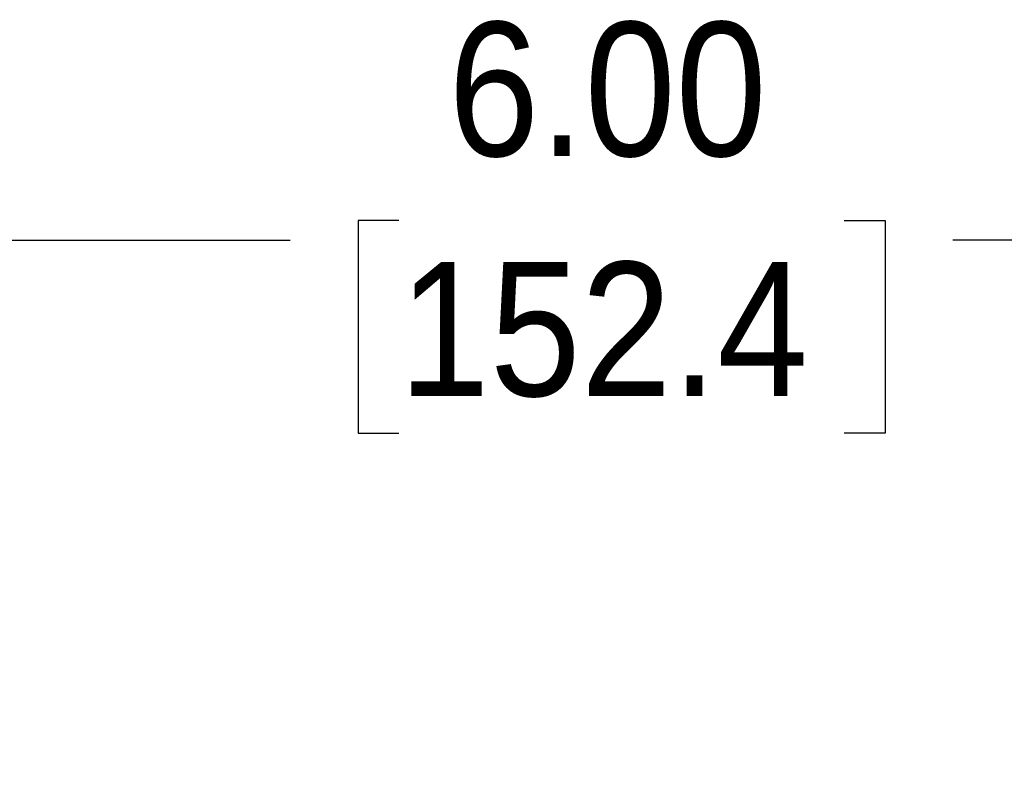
# Model space of a CAD drawing. Header units: inches. Extents: x 0.7 to 40, y 0 to 26.3.
# Tile 16 of 21: x 25 to 26.9, y 8.8 to 10.2. Entities that reach past the tile are written whole.
import ezdxf

# ---------------------------------------------------------------- set-up
doc = ezdxf.new("R2010")
doc.units = ezdxf.units.IN
doc.header["$MEASUREMENT"] = 0
doc.linetypes.add('SLD-Solid', pattern=[0])
doc.layers.add('DIMENSIONS', color=140, linetype='SLD-Solid', lineweight=25)
doc.styles.add('SLDTEXTSTYLE0', font='GOTHIC.TTF', dxfattribs={"width": 0.913})
doc.dimstyles.new('SLDDIMSTYLE4', dxfattribs={"dimtxt": 0.25, "dimasz": 0.3, "dimexe": 0, "dimexo": 0.0625, "dimgap": 0.0625, "dimtad": 0, "dimtih": 1, "dimtoh": 1, "dimrnd": 1e-09, "dimzin": 4, "dimdsep": 46, "dimtxsty": 'SLDTEXTSTYLE0', "dimsah": 1, "dimcen": 0.09, "dimadec": 0, "dimazin": 1, "dimtfac": 1, "dimtofl": 0, "dimtmove": 0, "dimatfit": 3, "dimfxl": 0, "dimfrac": 2, "dimtolj": 1, "dimtzin": 12, "dimarcsym": 0})

# ---------------------------------------------------------------- blocks, each defined once
blk = doc.blocks.new('_D_5')
at = {"layer": 'DIMENSIONS'}
for p, q in [((23.1714, 8.8234), (23.1714, 9.895)), ((29.1714, 8.9112), (29.1714, 9.895)), ((25.7557, 9.8068), (25.6796, 9.8068)), ((25.6796, 9.8068), (25.6796, 9.4099)), ((26.587, 9.8068), (26.6632, 9.8068)), ((26.6632, 9.8068), (26.6632, 9.4099)), ((23.1714, 9.77), (25.5528, 9.77)), ((29.1714, 9.77), (26.7899, 9.77)), ((25.6796, 9.4099), (25.7557, 9.4099)), ((26.6632, 9.4099), (26.587, 9.4099))]:
    blk.add_line(p, q, dxfattribs=at)
for points in [[(23.1714, 9.77), (23.4714, 9.695), (23.4714, 9.845)], [(29.1714, 9.77), (28.8714, 9.845), (28.8714, 9.695)]]:
    blk.add_solid(points, dxfattribs=at)
at = {"layer": 'DIMENSIONS', "char_height": 0.25, "attachment_point": 1, "style": 'SLDTEXTSTYLE0'}
for s, insert in [('6.00', (25.8481, 10.1769)), ('152.4', (25.7557, 9.7292))]:
    blk.add_mtext(s, dxfattribs=dict(at, insert=insert))

msp = doc.modelspace()

# ---------------------------------------------------------------- dimensions: what is measured, and where the dimension line sits
at = {"layer": 'DIMENSIONS'}
dim = msp.add_linear_dim(base=(29.1714, 9.77), p1=(23.1714, 8.7734), p2=(29.1714, 8.8612), dimstyle='SLDDIMSTYLE4', dxfattribs=at)
dim.commit()
dim.dimension.update_dxf_attribs({"geometry": '_D_5', "text_midpoint": (26.1714, 9.77), "dimtype": 160})

doc.saveas('drawing.dxf')
